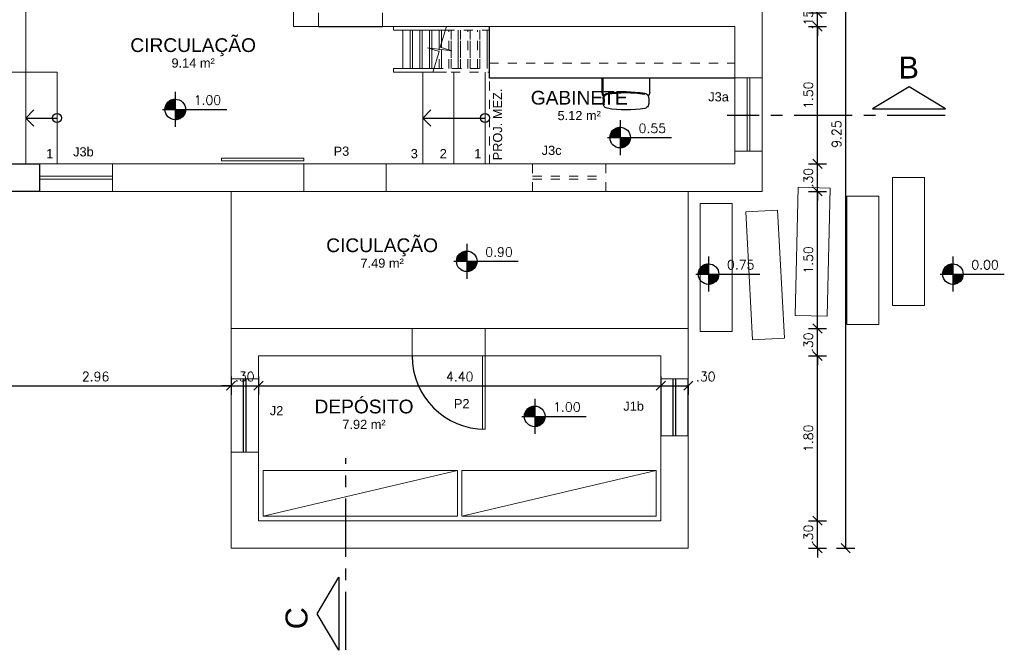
# Model space of a CAD drawing. Header units: metres. Extents: x -2.9 to 16.1, y -10.4 to 2.6.
# Tile 2 of 3: x 5.2 to 15.9, y -10.4 to -3.5. Entities that reach past the tile are written whole.
import ezdxf
from ezdxf.enums import TextEntityAlignment as Align

# ---------------------------------------------------------------- set-up
doc = ezdxf.new("R2010")
doc.units = ezdxf.units.M
for name, pattern in [('CENTER', [50.800000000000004, 31.75, -6.349999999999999, 6.349999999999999, -6.349999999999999]), ('DASHDOT', [25.399999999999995, 12.7, -6.349999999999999, 0, -6.349999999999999]), ('DIVIDE', [31.75, 12.7, -6.35, 0, -6.35, 0, -6.35])]:
    doc.linetypes.add(name, pattern=pattern)
for name, color, linetype in [('Cotas', 8, 'Continuous'), ('Esquadria', 5, 'Continuous'), ('L-CORTE', 7, 'Continuous'), ('LAYOUT', 9, 'Continuous'), ('Parede', 1, 'Continuous'), ('Parede Vista', 4, 'Continuous'), ('Piso', 8, 'Continuous'), ('Projeção Sup', 40, 'DIVIDE'), ('Símbolos', 8, 'Continuous'), ('TXT', 4, 'Continuous'), ('TXT-AREA', 3, 'Continuous'), ('TXT-COMODO', 5, 'Continuous'), ('TXT-ESQ-NUM', 3, 'Continuous')]:
    doc.layers.add(name, color=color, linetype=linetype)
doc.styles.add('Arial', font='arial.ttf')
doc.styles.add('ROMANS', font='romans.shx')
doc.dimstyles.new('COTA', dxfattribs={"dimscale": 50, "dimtxt": 0.002, "dimasz": 0.002, "dimexe": 0.002, "dimexo": 0.002, "dimgap": 0.001, "dimtad": 1, "dimzin": 4, "dimdsep": 46, "dimtxsty": 'ROMANS', "dimblk": 'OBLIQUE', "dimcen": 0.002, "dimadec": 0, "dimazin": 0, "dimtfac": 1, "dimtix": 1, "dimtmove": 2, "dimatfit": 3, "dimfxl": 0.002, "dimfxlon": 1, "dimarcsym": 0})

# ---------------------------------------------------------------- blocks, each defined once
blk = doc.blocks.new('*X2')
at = {"color": 0}
for p, q in [((9.157403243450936, 7.168665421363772), (9.378114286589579, 7.389376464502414)), ((9.157765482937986, 7.177866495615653), (9.368913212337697, 7.389014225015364)), ((9.158549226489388, 7.187489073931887), (9.359290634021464, 7.388230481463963)), ((9.159823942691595, 7.197602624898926), (9.349177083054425, 7.386955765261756)), ((9.161684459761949, 7.208301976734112), (9.338477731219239, 7.385095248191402)), ((9.161993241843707, 7.16441658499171), (9.382363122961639, 7.384786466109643)), ((9.164266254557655, 7.219722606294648), (9.327057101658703, 7.382513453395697)), ((9.167775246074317, 7.232070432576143), (9.314709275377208, 7.379004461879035)), ((9.170832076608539, 7.16441658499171), (9.382363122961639, 7.375947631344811)), ((9.172553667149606, 7.245687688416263), (9.301092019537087, 7.374226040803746)), ((9.179256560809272, 7.26122941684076), (9.28555029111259, 7.36752314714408)), ((9.179670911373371, 7.16441658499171), (9.382363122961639, 7.367108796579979)), ((9.188509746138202, 7.16441658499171), (9.382363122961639, 7.358269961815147)), ((9.189518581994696, 7.280330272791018), (9.266449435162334, 7.357261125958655)), ((9.197348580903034, 7.16441658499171), (9.382363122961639, 7.349431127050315)), ((9.206187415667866, 7.16441658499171), (9.382363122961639, 7.340592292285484)), ((9.213790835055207, 7.313441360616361), (9.23333834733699, 7.332988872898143)), ((9.215026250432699, 7.16441658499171), (9.382363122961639, 7.331753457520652)), ((9.223865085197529, 7.16441658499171), (9.382363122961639, 7.32291462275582)), ((9.232703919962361, 7.16441658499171), (9.382363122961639, 7.314075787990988)), ((9.241542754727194, 7.16441658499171), (9.382363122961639, 7.305236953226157)), ((9.250381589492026, 7.16441658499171), (9.382363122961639, 7.296398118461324)), ((9.259220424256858, 7.16441658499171), (9.382363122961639, 7.287559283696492)), ((9.268059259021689, 7.16441658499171), (9.382363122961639, 7.278720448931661)), ((9.27689809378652, 7.16441658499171), (9.382363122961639, 7.269881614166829)), ((9.285736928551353, 7.16441658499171), (9.382363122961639, 7.261042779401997)), ((9.294575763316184, 7.16441658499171), (9.382363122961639, 7.252203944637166)), ((9.303414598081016, 7.16441658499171), (9.382363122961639, 7.243365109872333)), ((9.312253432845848, 7.16441658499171), (9.382363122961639, 7.234526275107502)), ((9.32109226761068, 7.16441658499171), (9.382363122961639, 7.22568744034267)), ((9.329931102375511, 7.16441658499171), (9.382363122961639, 7.216848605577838)), ((9.338769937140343, 7.16441658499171), (9.382363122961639, 7.208009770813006)), ((9.347608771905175, 7.16441658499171), (9.382363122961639, 7.199170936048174)), ((9.356447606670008, 7.16441658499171), (9.382363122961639, 7.190332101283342)), ((9.36528644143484, 7.16441658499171), (9.382363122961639, 7.18149326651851)), ((9.37412527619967, 7.16441658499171), (9.382363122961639, 7.172654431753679))]:
    blk.add_line(p, q, dxfattribs=at)
blk = doc.blocks.new('NIVEL-PB')
at = {"layer": 'TXT', "color": 3}
for p, q in [((0, 0.1915000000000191), (0, 0.1400000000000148)), ((0, 0.1400000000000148), (0, 0)), ((-0.1399999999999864, 0), (0, 0)), ((0, 0), (0.1399999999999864, 0)), ((0, 0), (0, -0.1399999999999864)), ((0.1399999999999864, 0), (0.5622643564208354, 0)), ((0, -0.1399999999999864), (0, -0.1914999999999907))]:
    blk.add_line(p, q, dxfattribs=at)
blk.add_circle((0, 0), 0.1125, dxfattribs=at)
at = {"layer": 'TXT', "color": 3, "xscale": 0.5, "yscale": 0.5, "zscale": 0.5}
blk.add_blockref('*X2', (-4.691181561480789, -3.582208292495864), dxfattribs=at)
at = {"layer": 'TXT', "color": 3, "xscale": 0.5, "yscale": 0.5, "zscale": 0.5, "rotation": 180}
blk.add_blockref('*X2', (4.691181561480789, 3.582208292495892), dxfattribs=at)
blk = doc.blocks.new('CESCRIT2')
for p, q in [((-0.2503891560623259, -0.135625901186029), (-0.2503891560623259, -0.0956259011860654)), ((-0.2403891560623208, -0.135625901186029), (-0.2403891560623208, -0.0956259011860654)), ((0.2493774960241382, -0.135625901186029), (0.2493774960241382, -0.0956259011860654)), ((-0.260622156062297, -0.2056257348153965), (-0.260622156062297, -0.2156259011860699)), ((0.2593774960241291, -0.2056257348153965), (0.2593774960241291, -0.2156259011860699)), ((-0.260622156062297, -0.2156259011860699), (-0.260622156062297, -0.3616651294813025)), ((-0.2506221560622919, -0.2156259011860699), (-0.2506221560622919, -0.3616651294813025)), ((-0.2506221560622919, -0.2156259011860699), (-0.2506221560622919, -0.2298547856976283)), ((0.2593774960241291, -0.2156259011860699), (0.2593774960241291, -0.3616651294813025))]:
    blk.add_line(p, q)
for centre, radius, start, end in [((-0.1703891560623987, -0.0956259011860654), 0.08, 155.4437820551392, 180), ((-0.1976757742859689, -0.08315832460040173), 0.05, 100.0048920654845, 155.4437820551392), ((-0.1703891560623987, -0.0956259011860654), 0.07, 155.4437820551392, 180), ((0.002666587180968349, -1.218789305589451), 1.203167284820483, 80.331463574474, 100.0048920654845), ((0.1963387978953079, -0.0820017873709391), 0.05, 27.00942920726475, 80.33146357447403), ((0.1696108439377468, -0.0956259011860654), 0.08, 0, 27.00942920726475), ((-0.1688376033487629, -0.2180878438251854), 0.09262671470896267, 145.2325799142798, 172.2679096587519), ((-0.1688376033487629, -0.2180878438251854), 0.08262671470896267, 149.0289091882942, 188.1873766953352), ((-0.1706177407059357, -0.1361848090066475), 0.07977337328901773, 179.598571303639, 204.1897794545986), ((-0.1979087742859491, -0.1480934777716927), 0.05, 204.5562179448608, 259.9951079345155), ((-0.1706177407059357, -0.1361848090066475), 0.06977337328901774, 179.598571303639, 204.1897794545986), ((-0.1979087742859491, -0.1480934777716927), 0.04, 204.5562179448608, 259.9951079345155), ((0.002552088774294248, 0.9888916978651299), 1.20452147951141, 260.0007478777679, 279.6630870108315), ((0.002552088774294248, 0.9888916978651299), 1.19452147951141, 260.0007478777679, 279.6630870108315), ((0.1966641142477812, -0.1480934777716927), 0.05, 280.0048920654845, 335.4437820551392), ((0.1693774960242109, -0.135625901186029), 0.08, 335.4437820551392, 0), ((0.1675929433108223, -0.2180878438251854), 0.09262671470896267, 7.732090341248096, 34.7674200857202)]:
    blk.add_arc(centre, radius, start, end)
blk = doc.blocks.new('_Oblique')
at = {"color": 0, "linetype": 'ByBlock', "lineweight": -2}
blk.add_line((-0.5, -0.5), (0.5, 0.5), dxfattribs=at)
blk = doc.blocks.new('*D7')
at = {"layer": 'Cotas', "color": 0, "lineweight": -2, "transparency": 16777216}
for p, q in [((-1.191656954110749, -4.04724331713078), (-1.391656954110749, -4.04724331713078)), ((-1.291656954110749, -5.04999983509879), (-1.29165695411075, -4.047243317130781)), ((-1.191656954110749, -5.04999983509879), (-1.391656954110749, -5.04999983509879))]:
    blk.add_line(p, q, dxfattribs=at)
at = {"layer": 'Defpoints', "color": 0, "transparency": 16777216}
for p in [(-1.29165695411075, -4.047243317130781), (5.910435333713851, -4.04724331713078), (1.110397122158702, -5.04999983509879)]:
    blk.add_point(p, dxfattribs=at)
at = {"layer": 'Cotas', "color": 0, "lineweight": -2, "transparency": 16777216, "xscale": 0.1, "yscale": 0.1, "zscale": 0.1}
for p, rotation in [((-1.29165695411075, -4.047243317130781), 90), ((-1.291656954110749, -5.04999983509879), 270)]:
    blk.add_blockref('_Oblique', p, dxfattribs=dict(at, rotation=rotation))
at = {"layer": 'Cotas', "color": 0, "transparency": 16777216, "insert": (-1.391656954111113, -4.694251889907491), "char_height": 0.1, "attachment_point": 5, "rotation": 90, "style": 'ROMANS'}
blk.add_mtext('1.00', dxfattribs=at)
blk = doc.blocks.new('*D8')
at = {"layer": 'Cotas', "color": 0, "lineweight": -2, "transparency": 16777216}
for p, q in [((-1.191656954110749, -2.649983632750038), (-1.391656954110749, -2.649983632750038)), ((-1.291656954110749, -4.047243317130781), (-1.29165695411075, -2.649983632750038)), ((-1.191656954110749, -4.04724331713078), (-1.391656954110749, -4.04724331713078))]:
    blk.add_line(p, q, dxfattribs=at)
at = {"layer": 'Defpoints', "color": 0, "transparency": 16777216}
for p in [(-1.29165695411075, -2.649983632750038), (6.060417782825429, -2.649983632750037), (5.910435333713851, -4.04724331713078)]:
    blk.add_point(p, dxfattribs=at)
at = {"layer": 'Cotas', "color": 0, "lineweight": -2, "transparency": 16777216, "xscale": 0.1, "yscale": 0.1, "zscale": 0.1}
for p, rotation in [((-1.29165695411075, -2.649983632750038), 90), ((-1.291656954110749, -4.047243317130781), 270)]:
    blk.add_blockref('_Oblique', p, dxfattribs=dict(at, rotation=rotation))
at = {"layer": 'Cotas', "color": 0, "transparency": 16777216, "insert": (-1.39165695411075, -3.348613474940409), "char_height": 0.1, "attachment_point": 5, "rotation": 90, "style": 'ROMANS'}
blk.add_mtext('1.40', dxfattribs=at)
blk = doc.blocks.new('*D31')
at = {"layer": 'Cotas', "color": 0, "lineweight": -2, "transparency": 16777216}
for p, q in [((4.531273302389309, -7.372719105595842), (4.531273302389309, -7.572719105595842)), ((7.492630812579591, -7.372719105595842), (7.492630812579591, -7.572719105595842)), ((4.531273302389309, -7.472719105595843), (7.492630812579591, -7.472719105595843))]:
    blk.add_line(p, q, dxfattribs=at)
at = {"layer": 'Defpoints', "color": 0, "transparency": 16777216}
for p in [(4.531273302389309, -5.759979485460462), (7.492630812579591, -6.847929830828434), (7.492630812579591, -7.472719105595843)]:
    blk.add_point(p, dxfattribs=at)
at = {"layer": 'Cotas', "color": 0, "lineweight": -2, "transparency": 16777216, "xscale": 0.1, "yscale": 0.1, "zscale": 0.1, "rotation": 180}
blk.add_blockref('_Oblique', (4.531273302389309, -7.472719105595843), dxfattribs=at)
at = {"layer": 'Cotas', "color": 0, "lineweight": -2, "transparency": 16777216, "xscale": 0.1, "yscale": 0.1, "zscale": 0.1}
blk.add_blockref('_Oblique', (7.492630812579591, -7.472719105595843), dxfattribs=at)
at = {"layer": 'Cotas', "color": 0, "transparency": 16777216, "insert": (6.01195205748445, -7.372719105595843), "char_height": 0.1, "attachment_point": 5, "style": 'ROMANS'}
blk.add_mtext('2.96', dxfattribs=at)
blk = doc.blocks.new('*D32')
at = {"layer": 'Cotas', "color": 0, "lineweight": -2, "transparency": 16777216}
for p, q in [((7.492630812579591, -7.372719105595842), (7.492630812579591, -7.572719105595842)), ((7.792834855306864, -7.372719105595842), (7.792834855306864, -7.572719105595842)), ((7.492630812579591, -7.472719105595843), (7.392630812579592, -7.472719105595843)), ((7.492630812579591, -7.472719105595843), (7.792834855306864, -7.472719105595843)), ((7.792834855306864, -7.472719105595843), (7.892834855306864, -7.472719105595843))]:
    blk.add_line(p, q, dxfattribs=at)
at = {"layer": 'Defpoints', "color": 0, "transparency": 16777216}
for p in [(7.492630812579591, -6.847929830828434), (7.792834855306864, -7.148133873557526), (7.792834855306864, -7.472719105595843)]:
    blk.add_point(p, dxfattribs=at)
at = {"layer": 'Cotas', "color": 0, "lineweight": -2, "transparency": 16777216, "xscale": 0.1, "yscale": 0.1, "zscale": 0.1}
blk.add_blockref('_Oblique', (7.492630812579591, -7.472719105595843), dxfattribs=at)
at = {"layer": 'Cotas', "color": 0, "lineweight": -2, "transparency": 16777216, "xscale": 0.1, "yscale": 0.1, "zscale": 0.1, "rotation": 180}
blk.add_blockref('_Oblique', (7.792834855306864, -7.472719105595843), dxfattribs=at)
at = {"layer": 'Cotas', "color": 0, "transparency": 16777216, "insert": (7.642732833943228, -7.372719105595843), "char_height": 0.1, "attachment_point": 5, "style": 'ROMANS'}
blk.add_mtext('.30', dxfattribs=at)
blk = doc.blocks.new('*D33')
at = {"layer": 'Cotas', "color": 0, "lineweight": -2, "transparency": 16777216}
for p, q in [((7.792834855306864, -7.372719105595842), (7.792834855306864, -7.572719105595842)), ((12.19243030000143, -7.372719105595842), (12.19243030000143, -7.572719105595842)), ((7.792834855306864, -7.472719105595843), (12.19243030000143, -7.472719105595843))]:
    blk.add_line(p, q, dxfattribs=at)
at = {"layer": 'Defpoints', "color": 0, "transparency": 16777216}
for p in [(7.792834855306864, -7.148133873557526), (12.19243030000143, -7.148133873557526), (12.19243030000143, -7.472719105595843)]:
    blk.add_point(p, dxfattribs=at)
at = {"layer": 'Cotas', "color": 0, "lineweight": -2, "transparency": 16777216, "xscale": 0.1, "yscale": 0.1, "zscale": 0.1, "rotation": 180}
blk.add_blockref('_Oblique', (7.792834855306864, -7.472719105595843), dxfattribs=at)
at = {"layer": 'Cotas', "color": 0, "lineweight": -2, "transparency": 16777216, "xscale": 0.1, "yscale": 0.1, "zscale": 0.1}
blk.add_blockref('_Oblique', (12.19243030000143, -7.472719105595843), dxfattribs=at)
at = {"layer": 'Cotas', "color": 0, "transparency": 16777216, "insert": (9.992632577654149, -7.372719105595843), "char_height": 0.1, "attachment_point": 5, "style": 'ROMANS'}
blk.add_mtext('4.40', dxfattribs=at)
blk = doc.blocks.new('*D34')
at = {"layer": 'Cotas', "color": 0, "lineweight": -2, "transparency": 16777216}
for p, q in [((12.19243030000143, -7.372719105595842), (12.19243030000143, -7.572719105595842)), ((12.19243030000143, -7.472719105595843), (12.49263434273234, -7.472719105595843)), ((12.49263434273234, -7.472719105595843), (12.49263434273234, -7.572719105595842))]:
    blk.add_line(p, q, dxfattribs=at)
at = {"layer": 'Defpoints', "color": 0, "transparency": 16777216}
for p in [(12.19243030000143, -7.148133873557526), (12.49263434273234, -7.398280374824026), (12.49263434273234, -7.472719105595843)]:
    blk.add_point(p, dxfattribs=at)
at = {"layer": 'Cotas', "color": 0, "lineweight": -2, "transparency": 16777216, "xscale": 0.1, "yscale": 0.1, "zscale": 0.1, "rotation": 180}
blk.add_blockref('_Oblique', (12.19243030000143, -7.472719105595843), dxfattribs=at)
at = {"layer": 'Cotas', "color": 0, "lineweight": -2, "transparency": 16777216, "xscale": 0.1, "yscale": 0.1, "zscale": 0.1}
blk.add_blockref('_Oblique', (12.49263434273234, -7.472719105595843), dxfattribs=at)
at = {"layer": 'Cotas', "color": 0, "transparency": 16777216, "insert": (12.68321296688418, -7.372719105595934), "char_height": 0.1, "attachment_point": 5, "style": 'ROMANS'}
blk.add_mtext('.30', dxfattribs=at)
blk = doc.blocks.new('*D35')
at = {"layer": 'Cotas', "color": 0, "lineweight": -2, "transparency": 16777216}
for p, q in [((13.90537516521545, -8.947684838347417), (13.90537516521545, -8.847684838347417)), ((13.80537516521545, -8.947684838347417), (14.00537516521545, -8.947684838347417)), ((13.90537516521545, -9.24788888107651), (13.90537516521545, -8.947684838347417)), ((13.80537516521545, -9.24788888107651), (14.00537516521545, -9.24788888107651)), ((13.90537516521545, -9.24788888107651), (13.90537516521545, -9.347888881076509))]:
    blk.add_line(p, q, dxfattribs=at)
at = {"layer": 'Defpoints', "color": 0, "transparency": 16777216}
for p in [(12.34235048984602, -8.947684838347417), (13.90537516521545, -8.947684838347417), (12.64255453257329, -9.24788888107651)]:
    blk.add_point(p, dxfattribs=at)
at = {"layer": 'Cotas', "color": 0, "lineweight": -2, "transparency": 16777216, "xscale": 0.1, "yscale": 0.1, "zscale": 0.1}
for p, rotation in [((13.90537516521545, -8.947684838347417), 270), ((13.90537516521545, -9.24788888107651), 90)]:
    blk.add_blockref('_Oblique', p, dxfattribs=dict(at, rotation=rotation))
at = {"layer": 'Cotas', "color": 0, "transparency": 16777216, "insert": (13.80537516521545, -9.097786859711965), "char_height": 0.1, "attachment_point": 5, "rotation": 90, "style": 'ROMANS'}
blk.add_mtext('.30', dxfattribs=at)
blk = doc.blocks.new('*D36')
at = {"layer": 'Cotas', "color": 0, "lineweight": -2, "transparency": 16777216}
for p, q in [((13.80537516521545, -7.14813387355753), (14.00537516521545, -7.148133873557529)), ((13.90537516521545, -8.947684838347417), (13.90537516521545, -7.14813387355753)), ((13.80537516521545, -8.947684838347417), (14.00537516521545, -8.947684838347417))]:
    blk.add_line(p, q, dxfattribs=at)
at = {"layer": 'Defpoints', "color": 0, "transparency": 16777216}
for p in [(12.34235755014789, -7.14813387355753), (13.90537516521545, -7.14813387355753), (12.34235048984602, -8.947684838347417)]:
    blk.add_point(p, dxfattribs=at)
at = {"layer": 'Cotas', "color": 0, "lineweight": -2, "transparency": 16777216, "xscale": 0.1, "yscale": 0.1, "zscale": 0.1}
for p, rotation in [((13.90537516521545, -7.14813387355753), 90), ((13.90537516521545, -8.947684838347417), 270)]:
    blk.add_blockref('_Oblique', p, dxfattribs=dict(at, rotation=rotation))
at = {"layer": 'Cotas', "color": 0, "transparency": 16777216, "insert": (13.80537516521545, -8.047909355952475), "char_height": 0.1, "attachment_point": 5, "rotation": 90, "style": 'ROMANS'}
blk.add_mtext('1.80', dxfattribs=at)
blk = doc.blocks.new('*D37')
at = {"layer": 'Cotas', "color": 0, "lineweight": -2, "transparency": 16777216}
for p, q in [((13.90537516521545, -6.847929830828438), (13.90537516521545, -6.747929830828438)), ((13.80537516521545, -6.847929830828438), (14.00537516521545, -6.847929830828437)), ((13.90537516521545, -7.14813387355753), (13.90537516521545, -6.847929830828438)), ((13.80537516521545, -7.14813387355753), (14.00537516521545, -7.148133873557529)), ((13.90537516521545, -7.14813387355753), (13.90537516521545, -7.24813387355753))]:
    blk.add_line(p, q, dxfattribs=at)
at = {"layer": 'Defpoints', "color": 0, "transparency": 16777216}
for p in [(12.6425615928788, -6.847929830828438), (13.90537516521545, -6.847929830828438), (12.34235755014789, -7.14813387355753)]:
    blk.add_point(p, dxfattribs=at)
at = {"layer": 'Cotas', "color": 0, "lineweight": -2, "transparency": 16777216, "xscale": 0.1, "yscale": 0.1, "zscale": 0.1}
for p, rotation in [((13.90537516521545, -6.847929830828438), 270), ((13.90537516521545, -7.14813387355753), 90)]:
    blk.add_blockref('_Oblique', p, dxfattribs=dict(at, rotation=rotation))
at = {"layer": 'Cotas', "color": 0, "transparency": 16777216, "insert": (13.80537516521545, -6.998031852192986), "char_height": 0.1, "attachment_point": 5, "rotation": 90, "style": 'ROMANS'}
blk.add_mtext('.30', dxfattribs=at)
blk = doc.blocks.new('*D38')
at = {"layer": 'Cotas', "color": 0, "lineweight": -2, "transparency": 16777216}
for p, q in [((13.80537516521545, -5.349973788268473), (14.00537516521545, -5.349973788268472)), ((13.90537516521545, -6.847929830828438), (13.90537516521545, -5.349973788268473)), ((13.80537516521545, -6.847929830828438), (14.00537516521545, -6.847929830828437))]:
    blk.add_line(p, q, dxfattribs=at)
at = {"layer": 'Defpoints', "color": 0, "transparency": 16777216}
for p in [(13.44996714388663, -5.349973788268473), (13.90537516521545, -5.349973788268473), (12.6425615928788, -6.847929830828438)]:
    blk.add_point(p, dxfattribs=at)
at = {"layer": 'Cotas', "color": 0, "lineweight": -2, "transparency": 16777216, "xscale": 0.1, "yscale": 0.1, "zscale": 0.1}
for p, rotation in [((13.90537516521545, -5.349973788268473), 90), ((13.90537516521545, -6.847929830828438), 270)]:
    blk.add_blockref('_Oblique', p, dxfattribs=dict(at, rotation=rotation))
at = {"layer": 'Cotas', "color": 0, "transparency": 16777216, "insert": (13.80537516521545, -6.098951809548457), "char_height": 0.1, "attachment_point": 5, "rotation": 90, "style": 'ROMANS'}
blk.add_mtext('1.50', dxfattribs=at)
blk = doc.blocks.new('*D39')
at = {"layer": 'Cotas', "color": 0, "lineweight": -2, "transparency": 16777216}
for p, q in [((13.90537516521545, -5.049972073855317), (13.90537516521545, -4.949972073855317)), ((13.80537516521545, -5.049972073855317), (14.00537516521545, -5.049972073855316)), ((13.90537516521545, -5.349973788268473), (13.90537516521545, -5.049972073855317)), ((13.80537516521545, -5.349973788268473), (14.00537516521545, -5.349973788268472)), ((13.90537516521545, -5.349973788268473), (13.90537516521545, -5.449973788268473))]:
    blk.add_line(p, q, dxfattribs=at)
at = {"layer": 'Defpoints', "color": 0, "transparency": 16777216}
for p in [(13.14996345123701, -5.049972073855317), (13.90537516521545, -5.049972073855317), (13.44996714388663, -5.349973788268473)]:
    blk.add_point(p, dxfattribs=at)
at = {"layer": 'Cotas', "color": 0, "lineweight": -2, "transparency": 16777216, "xscale": 0.1, "yscale": 0.1, "zscale": 0.1}
for p, rotation in [((13.90537516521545, -5.049972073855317), 270), ((13.90537516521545, -5.349973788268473), 90)]:
    blk.add_blockref('_Oblique', p, dxfattribs=dict(at, rotation=rotation))
at = {"layer": 'Cotas', "color": 0, "transparency": 16777216, "insert": (13.80537516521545, -5.199972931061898), "char_height": 0.1, "attachment_point": 5, "rotation": 90, "style": 'ROMANS'}
blk.add_mtext('.30', dxfattribs=at)
blk = doc.blocks.new('*D40')
at = {"layer": 'Cotas', "color": 0, "lineweight": -2, "transparency": 16777216}
for p, q in [((13.80537516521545, -3.549947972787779), (14.00537516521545, -3.549947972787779)), ((13.90537516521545, -5.049972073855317), (13.90537516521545, -3.549947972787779)), ((13.80537516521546, -5.049972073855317), (14.00537516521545, -5.049972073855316))]:
    blk.add_line(p, q, dxfattribs=at)
at = {"layer": 'Defpoints', "color": 0, "transparency": 16777216}
for p in [(13.14997614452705, -3.549947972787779), (13.90537516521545, -3.549947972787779), (13.14996345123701, -5.049972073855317)]:
    blk.add_point(p, dxfattribs=at)
at = {"layer": 'Cotas', "color": 0, "lineweight": -2, "transparency": 16777216, "xscale": 0.1, "yscale": 0.1, "zscale": 0.1}
for p, rotation in [((13.90537516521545, -3.549947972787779), 90), ((13.90537516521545, -5.049972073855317), 270)]:
    blk.add_blockref('_Oblique', p, dxfattribs=dict(at, rotation=rotation))
at = {"layer": 'Cotas', "color": 0, "transparency": 16777216, "insert": (13.80537516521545, -4.29996002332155), "char_height": 0.1, "attachment_point": 5, "rotation": 90, "style": 'ROMANS'}
blk.add_mtext('1.50', dxfattribs=at)
blk = doc.blocks.new('*D41')
at = {"layer": 'Cotas', "color": 0, "lineweight": -2, "transparency": 16777216}
for p, q in [((13.90537516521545, -3.399981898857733), (13.90537516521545, -3.299981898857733)), ((13.80537516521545, -3.399981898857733), (14.00537516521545, -3.399981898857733)), ((13.90537516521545, -3.549947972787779), (13.90537516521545, -3.399981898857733)), ((13.80537516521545, -3.549947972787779), (14.00537516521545, -3.549947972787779)), ((13.90537516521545, -3.549947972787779), (13.90537516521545, -3.649947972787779))]:
    blk.add_line(p, q, dxfattribs=at)
at = {"layer": 'Defpoints', "color": 0, "transparency": 16777216}
for p in [(13.1499756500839, -3.399981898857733), (13.90537516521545, -3.399981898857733), (13.14997614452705, -3.549947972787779)]:
    blk.add_point(p, dxfattribs=at)
at = {"layer": 'Cotas', "color": 0, "lineweight": -2, "transparency": 16777216, "xscale": 0.1, "yscale": 0.1, "zscale": 0.1}
for p, rotation in [((13.90537516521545, -3.399981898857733), 270), ((13.90537516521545, -3.549947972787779), 90)]:
    blk.add_blockref('_Oblique', p, dxfattribs=dict(at, rotation=rotation))
at = {"layer": 'Cotas', "color": 0, "transparency": 16777216, "insert": (13.80537516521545, -3.474964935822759), "char_height": 0.1, "attachment_point": 5, "rotation": 90, "style": 'ROMANS'}
blk.add_mtext('.15', dxfattribs=at)
blk = doc.blocks.new('*D44')
at = {"layer": 'Cotas', "color": 0, "lineweight": -2, "transparency": 16777216}
for p, q in [((14.11347039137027, 2.621173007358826e-05), (14.31347039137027, 2.621173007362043e-05)), ((14.21347039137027, -9.24788888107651), (14.21347039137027, 2.621173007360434e-05)), ((14.11347039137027, -9.24788888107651), (14.31347039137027, -9.24788888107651))]:
    blk.add_line(p, q, dxfattribs=at)
at = {"layer": 'Defpoints', "color": 0, "transparency": 16777216}
for p in [(13.90902981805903, 2.621173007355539e-05), (14.21347039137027, 2.621173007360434e-05), (13.90902981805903, -9.24788888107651)]:
    blk.add_point(p, dxfattribs=at)
at = {"layer": 'Cotas', "color": 0, "lineweight": -2, "transparency": 16777216, "xscale": 0.1, "yscale": 0.1, "zscale": 0.1}
for p, rotation in [((14.21347039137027, 2.621173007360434e-05), 90), ((14.21347039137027, -9.24788888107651), 270)]:
    blk.add_blockref('_Oblique', p, dxfattribs=dict(at, rotation=rotation))
at = {"layer": 'Cotas', "color": 0, "transparency": 16777216, "insert": (14.1134703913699, -4.72493536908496), "char_height": 0.1, "attachment_point": 5, "rotation": 90, "style": 'ROMANS'}
blk.add_mtext('9.25', dxfattribs=at)

msp = doc.modelspace()

# ---------------------------------------------------------------- linework, layer by layer
at = {"layer": 'Esquadria', "lineweight": 15}
for points in [[(13.13504562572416, -4.91034505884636), (13.13508586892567, -4.109949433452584)], [(13.165045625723, -4.910345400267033), (13.16508586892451, -4.109949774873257)], [(5.398012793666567, -5.214984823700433), (6.198014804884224, -5.215002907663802)], [(5.39801347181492, -5.184984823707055), (6.198015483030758, -5.185002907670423)]]:
    msp.add_lwpolyline(points, dxfattribs=at)
for points in [[(7.3900360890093, -5.017177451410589), (8.29003608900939, -5.017177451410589), (8.29003608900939, -4.987177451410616), (7.3900360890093, -4.987177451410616)], [(10.24247817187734, -7.947926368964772), (10.27247817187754, -7.947926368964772), (10.27247817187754, -7.147926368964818), (10.24247817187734, -7.147926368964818)]]:
    msp.add_lwpolyline(points, close=True, dxfattribs=at)
at = {"layer": 'Esquadria', "linetype": 'Continuous'}
for points in [[(7.627723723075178, -8.198833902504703), (7.627732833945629, -7.398280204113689)], [(7.657723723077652, -8.198833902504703), (7.657732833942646, -7.398280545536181)], [(12.3275252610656, -8.018654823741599), (12.32753232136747, -7.398280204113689)], [(12.35752526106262, -8.018655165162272), (12.35753232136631, -7.398280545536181)]]:
    msp.add_lwpolyline(points, dxfattribs=at)
at = {"layer": 'L-CORTE', "linetype": 'CENTER', "ltscale": 0.02}
msp.add_line((15.3002752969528, -4.520673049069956), (12.91627267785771, -4.520673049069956), dxfattribs=at)
at = {"layer": 'L-CORTE', "color": 50, "linetype": 'CENTER', "ltscale": 0.02}
msp.add_line((8.747006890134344, -10.35770173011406), (8.747006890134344, -8.265442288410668), dxfattribs=at)
at = {"layer": 'L-CORTE', "color": 7, "linetype": 'DASHDOT', "ltscale": 1.5}
for points in [[(15.30547755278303, -4.446673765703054), (14.9064503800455, -4.206825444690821), (14.50742320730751, -4.446673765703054), (15.30547755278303, -4.446673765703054)], [(8.673007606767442, -10.36290398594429), (8.433159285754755, -9.963876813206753), (8.673007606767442, -9.564849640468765), (8.673007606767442, -10.36290398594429)]]:
    msp.add_lwpolyline(points, dxfattribs=at)
at = {"layer": 'LAYOUT', "linetype": 'Continuous'}
for p, q in [((10.31817075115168, -4.11490126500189), (10.31816888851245, -3.54995681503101)), ((13.00007021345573, -4.11490126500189), (10.31817075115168, -4.11490126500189))]:
    msp.add_line(p, q, dxfattribs=at)
at = {"layer": 'LAYOUT', "lineweight": 9}
for points in [[(7.842888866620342, -8.897659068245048), (9.967616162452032, -8.397330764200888)], [(10.01765605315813, -8.897659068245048), (12.14238334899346, -8.397330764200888)]]:
    msp.add_lwpolyline(points, dxfattribs=at)
for points in [[(7.842888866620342, -8.897676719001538), (9.967616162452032, -8.897676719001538), (9.967616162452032, -8.397348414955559), (7.842888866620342, -8.397348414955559)], [(10.01763840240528, -8.397348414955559), (12.14236569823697, -8.397348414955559), (12.14236569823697, -8.897676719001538), (10.01763840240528, -8.897676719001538)]]:
    msp.add_lwpolyline(points, close=True, dxfattribs=at)
at = {"layer": 'Parede', "lineweight": 20}
for p, q in [((13.30008722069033, -4.109949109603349), (13.30003989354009, 2.621173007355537e-05)), ((5.25003295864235, -2.649983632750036), (5.250043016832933, -4.04724282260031)), ((8.175032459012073, -3.549992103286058), (8.175024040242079, -2.649973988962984)), ((8.450050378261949, -3.399991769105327), (8.4500508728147, -3.549991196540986)), ((9.150050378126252, -3.400057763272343), (9.150050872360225, -3.549960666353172)), ((8.4500508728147, -3.549991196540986), (8.175032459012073, -3.549992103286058)), ((9.150050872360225, -3.549960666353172), (13.0000488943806, -3.549947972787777)), ((13.0000488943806, -3.549947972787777), (13.00008451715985, -4.109950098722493)), ((5.250043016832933, -4.04724282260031), (5.100050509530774, -4.047243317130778)), ((13.00008451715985, -4.109950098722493), (13.30008722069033, -4.109949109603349)), ((13.30003844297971, -4.909953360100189), (13.00003573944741, -4.909954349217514)), ((13.00003573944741, -4.909954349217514), (13.00003620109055, -5.049972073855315)), ((13.30003989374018, -5.349973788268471), (13.30003844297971, -4.909953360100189)), ((13.00003620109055, -5.049972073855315), (9.190032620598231, -5.049984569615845)), ((9.190032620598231, -5.049984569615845), (9.190033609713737, -5.349987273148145)), ((10.79000593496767, -5.049979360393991), (10.83003329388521, -5.049961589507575)), ((9.190033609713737, -5.349987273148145), (13.30003989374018, -5.349973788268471))]:
    msp.add_line(p, q, dxfattribs=at)
at = {"layer": 'Parede'}
msp.add_lwpolyline([(1.30615067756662, -5.961529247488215), (1.311346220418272, -5.992666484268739), (4.193095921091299, -5.512164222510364), (4.127598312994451, -5.049983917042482), (5.398013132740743, -5.049983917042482), (5.398013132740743, -5.349985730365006), (4.47317128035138, -5.349985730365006), (4.531273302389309, -5.759979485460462), (1.064757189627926, -6.337985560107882), (1.010175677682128, -6.010874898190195)], dxfattribs=at)
at = {"layer": 'Parede', "lineweight": 20}
for points in [[(6.198014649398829, -5.050001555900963), (8.29006078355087, -5.049994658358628), (8.290061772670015, -5.349997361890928), (6.198015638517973, -5.350004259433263)], [(9.472480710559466, -6.847929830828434), (7.492630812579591, -6.847929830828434), (7.492630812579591, -7.398280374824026), (7.792834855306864, -7.398280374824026), (7.792834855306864, -7.148133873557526), (9.472480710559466, -7.148133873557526)], [(10.27247817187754, -6.84772585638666), (12.49263434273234, -6.847929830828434), (12.49263434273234, -7.398280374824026), (12.19243030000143, -7.398280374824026), (12.19243030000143, -7.148133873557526), (10.27247817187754, -7.147929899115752)], [(7.792831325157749, -8.198833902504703), (7.792831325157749, -8.947684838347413), (12.19242323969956, -8.947684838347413), (12.19242323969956, -8.018654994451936), (12.49262728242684, -8.018654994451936), (12.49262728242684, -9.247888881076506), (7.492627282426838, -9.247888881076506), (7.492627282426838, -8.198833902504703)]]:
    msp.add_lwpolyline(points, close=True, dxfattribs=at)
at = {"layer": 'Parede Vista', "lineweight": 9}
msp.add_line((13.30006958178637, -4.109952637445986), (13.30003844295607, -4.90994630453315), dxfattribs=at)
for points in [[(13.00007040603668, -4.109953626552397), (13.00003926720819, -4.909947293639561)], [(6.197997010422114, -5.049983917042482), (5.398001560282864, -5.049986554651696)], [(5.398013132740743, -5.349985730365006), (6.198008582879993, -5.349983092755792)], [(7.492630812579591, -7.398276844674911), (7.492630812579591, -8.198844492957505)], [(7.792831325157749, -8.198833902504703), (7.792831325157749, -7.398266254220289)]]:
    msp.add_lwpolyline(points, dxfattribs=at)
at = {"layer": 'Parede Vista', "linetype": 'Continuous'}
for points in [[(12.19243030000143, -7.398280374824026), (12.19243030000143, -8.018654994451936)], [(12.49262728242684, -8.018654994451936), (12.49263434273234, -7.398280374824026)]]:
    msp.add_lwpolyline(points, dxfattribs=at)
at = {"layer": 'Piso'}
msp.add_line((8.4500508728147, -3.549991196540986), (9.150050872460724, -3.549991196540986), dxfattribs=at)
at = {"layer": 'Piso', "lineweight": 9}
for p, q in [((9.373044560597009, -3.589982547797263), (9.373045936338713, -4.007248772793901)), ((9.373081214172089, -4.007248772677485), (9.373079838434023, -3.589982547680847)), ((9.453044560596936, -3.589982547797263), (9.45304593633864, -4.007248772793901)), ((9.453081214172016, -4.007248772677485), (9.45307983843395, -3.589982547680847)), ((9.478066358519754, -3.589992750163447), (9.478067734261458, -4.007258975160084)), ((9.478103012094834, -4.007258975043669), (9.478101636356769, -3.589992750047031)), ((9.558067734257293, -4.007258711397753), (9.558066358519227, -3.589992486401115)), ((9.583088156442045, -3.590002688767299), (9.583089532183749, -4.007268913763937)), ((9.583124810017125, -4.007268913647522), (9.58312343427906, -3.590002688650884)), ((9.663089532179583, -4.007268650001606), (9.663088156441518, -3.590002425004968)), ((9.688109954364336, -3.590012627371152), (9.68811133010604, -4.00727885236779)), ((9.688146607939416, -4.007278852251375), (9.68814523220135, -3.590012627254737)), ((9.768110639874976, -3.797930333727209), (9.768109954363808, -3.590012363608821)), ((9.793131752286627, -3.590022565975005), (9.793132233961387, -3.736115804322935)), ((9.793167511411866, -3.735999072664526), (9.79316703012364, -3.59002256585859)), ((9.978154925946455, -4.007298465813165), (9.97815355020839, -3.590032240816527)), ((10.29322031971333, -4.007328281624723), (10.29321894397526, -3.590062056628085)), ((5.250730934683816, -4.047267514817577), (5.590730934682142, -4.04726645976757)), ((5.250734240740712, -5.050004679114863), (5.250730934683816, -4.047267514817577)), ((5.590734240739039, -5.050003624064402), (5.590730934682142, -4.04726645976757)), ((9.268130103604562, -4.047254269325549), (9.549229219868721, -4.047253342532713)), ((9.549264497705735, -4.047253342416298), (9.849055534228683, -4.047252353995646)), ((9.590076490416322, -5.049991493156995), (9.590073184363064, -4.047254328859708)), ((9.930076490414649, -5.049990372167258), (9.93007318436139, -4.047253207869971)), ((10.27007649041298, -5.049989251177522), (10.27007318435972, -4.047252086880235)), ((5.569854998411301, -5.050003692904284), (5.250734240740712, -5.050004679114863)), ((5.849681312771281, -5.050002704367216), (5.569854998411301, -5.050003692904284))]:
    msp.add_line(p, q, dxfattribs=at)
for points in [[(9.849385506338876, -3.549975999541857), (9.268107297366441, -3.549977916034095), (9.268107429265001, -3.589982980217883), (9.837285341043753, -3.589981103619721)], [(9.69914943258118, -4.047242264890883), (9.26815479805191, -4.047243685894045), (9.26815466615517, -4.007238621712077), (9.711214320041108, -4.007237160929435)], [(8.290036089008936, -5.049977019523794), (9.19004673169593, -5.049973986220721)], [(7.492630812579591, -6.847929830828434), (7.492630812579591, -5.349945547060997)], [(9.19005124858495, -5.349973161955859), (8.290040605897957, -5.349976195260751)], [(12.49263434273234, -6.847929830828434), (12.49263434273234, -5.349976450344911)], [(10.27247817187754, -6.84772585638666), (9.472484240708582, -6.847929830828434)], [(9.472480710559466, -7.148130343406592), (10.2724746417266, -7.147926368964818)]]:
    msp.add_lwpolyline(points, dxfattribs=at)
at = {"layer": 'Piso', "lineweight": 5}
for points in [[(14.7245228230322, -6.597965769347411), (15.07454844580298, -6.597965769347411), (15.07454844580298, -5.197969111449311), (14.7245228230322, -5.197969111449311)], [(14.04524663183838, -5.314304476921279), (14.00922807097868, -6.713842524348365), (13.65937883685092, -6.704846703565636), (13.69536211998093, -5.305308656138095)], [(12.62175853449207, -6.881563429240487), (12.97174887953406, -6.881563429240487), (12.97174887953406, -5.481566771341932), (12.62175853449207, -5.481566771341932)], [(14.22693046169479, -6.80423464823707), (14.57695608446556, -6.80423464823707), (14.57695608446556, -5.40423799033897), (14.22693046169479, -5.40423799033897)], [(13.12013758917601, -5.573546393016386), (13.19598470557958, -6.971496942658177), (13.54548116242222, -6.952517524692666), (13.46959876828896, -5.554602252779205)]]:
    msp.add_lwpolyline(points, close=True, dxfattribs=at)
at = {"layer": 'Projeção Sup', "lineweight": 9, "ltscale": 0.005}
for p, q in [((9.837279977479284, -3.590032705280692), (10.31806204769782, -3.589933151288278)), ((9.873133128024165, -4.007288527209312), (9.873131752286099, -3.590022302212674)), ((9.898153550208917, -3.590032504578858), (9.898154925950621, -4.007298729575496)), ((9.898190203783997, -4.00729872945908), (9.898188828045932, -3.590032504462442)), ((10.00317534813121, -3.59004244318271), (10.00317672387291, -4.007308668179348)), ((10.00321200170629, -4.007308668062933), (10.00321062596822, -3.590042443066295)), ((10.08317672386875, -4.007308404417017), (10.08317534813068, -3.590042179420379)), ((10.1081971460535, -3.590052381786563), (10.1081985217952, -4.007318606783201)), ((10.10823379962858, -4.007318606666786), (10.10823242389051, -3.590052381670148)), ((10.18819852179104, -4.00731834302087), (10.18819714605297, -3.590052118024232)), ((10.21321894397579, -3.590062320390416), (10.21322031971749, -4.007328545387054)), ((10.21325559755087, -4.007328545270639), (10.2132542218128, -3.590062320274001)), ((9.793167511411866, -3.735999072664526), (9.793167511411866, -3.779151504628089)), ((9.768111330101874, -4.007278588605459), (9.768110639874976, -3.797930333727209)), ((9.793132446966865, -3.800720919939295), (9.79313312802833, -4.007288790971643)), ((9.793168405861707, -4.007288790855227), (9.793167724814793, -3.800724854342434)), ((10.31817020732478, -3.949956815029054), (13.00005021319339, -3.949947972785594)), ((9.711214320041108, -4.007237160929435), (10.31814843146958, -4.007111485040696)), ((10.79000692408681, -5.349982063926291), (10.79000593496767, -5.049979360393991)), ((11.59003426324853, -5.049976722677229), (11.59003525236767, -5.34997942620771))]:
    msp.add_line(p, q, dxfattribs=at)
for points in [[(10.31836437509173, -5.049980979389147), (10.31805376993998, -3.549956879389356)], [(9.699160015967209, -4.047252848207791), (10.31815674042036, -4.047238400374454)], [(10.78961488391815, -5.214989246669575), (11.59003458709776, -5.214978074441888)], [(10.78961522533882, -5.184989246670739), (11.59003492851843, -5.184978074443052)]]:
    msp.add_lwpolyline(points, dxfattribs=at)
at = {"layer": 'Símbolos', "lineweight": 20}
msp.add_lwpolyline([(9.699103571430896, -4.047252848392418), (9.767271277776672, -3.821688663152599), (9.642184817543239, -3.783886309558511), (9.906304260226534, -3.813342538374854), (9.781217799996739, -3.775540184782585), (9.849390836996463, -3.549958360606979)], dxfattribs=at)
at = {"layer": 'Símbolos'}
for points in [[(5.337027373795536, -4.636106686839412), (5.250732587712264, -4.548636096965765), (5.336680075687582, -4.460410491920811)], [(9.676369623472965, -4.636093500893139), (9.590074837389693, -4.548622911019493), (9.676022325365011, -4.460397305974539)], [(5.250732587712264, -4.548636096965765), (5.590732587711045, -4.548635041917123)], [(9.590074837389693, -4.548622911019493), (10.27007483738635, -4.548620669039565)]]:
    msp.add_lwpolyline(points, dxfattribs=at)
for centre in [(5.590732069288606, -4.548345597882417), (10.27007431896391, -4.548331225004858)]:
    msp.add_circle(centre, 0.04897701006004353, dxfattribs=at)
at = {"layer": 'Símbolos', "linetype": 'Continuous'}
msp.add_arc((10.27248149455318, -7.148127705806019), 0.8000148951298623, 180.0001889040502, 270, dxfattribs=at)

# ---------------------------------------------------------------- block references
at = {"layer": 'LAYOUT', "xscale": -1, "rotation": 180}
msp.add_blockref('CESCRIT2', (11.8113330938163, -4.476566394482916), dxfattribs=at)
at = {"layer": 'Símbolos', "color": 3}
for p in [(6.883087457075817, -4.454952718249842), (11.7478376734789, -4.762642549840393), (10.07071536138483, -6.114088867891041), (12.71399147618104, -6.253945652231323), (15.38553214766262, -6.253945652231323), (10.8136457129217, -7.807880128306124)]:
    msp.add_blockref('NIVEL-PB', p, dxfattribs=at)

# ---------------------------------------------------------------- texts
at = {"layer": 'L-CORTE', "color": 7, "style": 'Arial'}
msp.add_text('B', height=0.2399999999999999, dxfattribs=at).set_placement((14.79054859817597, -4.117274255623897))
msp.add_text('C', height=0.2399999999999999, rotation=90, dxfattribs=at).set_placement((8.328914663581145, -10.13368931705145))
at = {"layer": 'TXT-AREA', "style": 'Arial'}
for s, p in [('9.14 m²', (7.078781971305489, -3.997670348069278)), ('5.12 m²', (11.29985828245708, -4.571936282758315)), ('7.49 m²', (9.145041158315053, -6.183838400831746)), ('7.92 m²', (8.946892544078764, -7.9450493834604))]:
    msp.add_text(s, height=0.1, dxfattribs=at).set_placement(p, align=Align.CENTER)
at = {"layer": 'TXT-COMODO', "style": 'Arial'}
for s, p in [('CIRCULAÇÃO', (7.078781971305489, -3.827648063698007)), ('GABINETE', (11.29985828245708, -4.401913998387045)), ('CICULAÇÃO', (9.145041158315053, -6.013816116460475)), ('DEPÓSITO', (8.946892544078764, -7.775027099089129))]:
    msp.add_text(s, height=0.15, dxfattribs=at).set_placement(p, align=Align.CENTER)
at = {"layer": 'TXT-ESQ-NUM', "color": 3, "style": 'ROMANS'}
for s, p in [('1.00', (7.234885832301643, -4.403398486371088)), ('0.55', (12.09963604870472, -4.711088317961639)), ('0.90', (10.42251373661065, -6.062534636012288)), ('0.75', (13.06578985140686, -6.202391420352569)), ('0.00', (15.73733052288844, -6.202391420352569)), ('1.00', (11.16544408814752, -7.75632589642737))]:
    msp.add_text(s, height=0.1, dxfattribs=at).set_placement(p, align=Align.CENTER)
at = {"layer": 'TXT-ESQ-NUM', "style": 'Arial'}
msp.add_text('PROJ. MEZ.', height=0.1, rotation=90, dxfattribs=at).set_placement((10.45718907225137, -4.619231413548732), align=Align.CENTER)
for s, p in [('J3a', (12.7108991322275, -4.367353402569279)), ('1', (5.472312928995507, -4.987569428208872)), ('J3b', (5.766304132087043, -4.968165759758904)), ('P3', (8.614727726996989, -4.960904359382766)), ('3', (9.457706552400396, -4.987572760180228)), ('2', (9.774850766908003, -4.987572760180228)), ('1', (10.15165517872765, -4.987572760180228)), ('J3c', (10.88953562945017, -4.952135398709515)), ('P2', (9.929807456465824, -7.718745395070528)), ('J1b', (11.78219229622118, -7.746201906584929)), ('J2', (7.916927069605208, -7.79509694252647))]:
    msp.add_text(s, height=0.1, dxfattribs=at).set_placement(p)

# ---------------------------------------------------------------- dimensions: what is measured, and where the dimension line sits
at = {"layer": 'Cotas'}
for base, p1, p2, picture, middle in [((14.21347039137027, 2.621173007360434e-05), (13.90902981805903, -9.247888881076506), (13.90902981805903, 2.621173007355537e-05), '*D44', (14.1134703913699, -4.72493536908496)), ((-1.29165695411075, -4.047243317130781), (1.110397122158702, -5.049999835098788), (5.910435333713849, -4.047243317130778), '*D7', (-1.391656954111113, -4.694251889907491))]:
    dim = msp.add_linear_dim(base=base, p1=p1, p2=p2, angle=90, dimstyle='COTA', dxfattribs=at)
    dim.commit()
    dim.dimension.update_dxf_attribs({"geometry": picture, "text_midpoint": middle, "dimtype": 160})
for base, p1, p2, picture, middle in [((-1.29165695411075, -2.649983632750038), (5.910435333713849, -4.047243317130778), (6.060417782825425, -2.649983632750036), '*D8', (-1.39165695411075, -3.348613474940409)), ((13.90537516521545, -3.399981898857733), (13.14997614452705, -3.549947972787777), (13.14997565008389, -3.399981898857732), '*D41', (13.80537516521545, -3.474964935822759)), ((13.90537516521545, -3.549947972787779), (13.149963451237, -5.049972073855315), (13.14997614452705, -3.549947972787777), '*D40', (13.80537516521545, -4.29996002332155)), ((13.90537516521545, -5.049972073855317), (13.44996714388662, -5.349973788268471), (13.149963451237, -5.049972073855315), '*D39', (13.80537516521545, -5.199972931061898)), ((13.90537516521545, -5.349973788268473), (12.64256159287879, -6.847929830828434), (13.44996714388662, -5.349973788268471), '*D38', (13.80537516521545, -6.098951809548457)), ((13.90537516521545, -6.847929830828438), (12.34235755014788, -7.148133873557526), (12.64256159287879, -6.847929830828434), '*D37', (13.80537516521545, -6.998031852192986)), ((13.90537516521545, -7.14813387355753), (12.34235048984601, -8.947684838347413), (12.34235755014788, -7.148133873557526), '*D36', (13.80537516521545, -8.047909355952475)), ((13.90537516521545, -8.947684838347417), (12.64255453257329, -9.247888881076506), (12.34235048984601, -8.947684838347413), '*D35', (13.80537516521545, -9.097786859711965))]:
    dim = msp.add_linear_dim(base=base, p1=p1, p2=p2, angle=90, dimstyle='COTA', dxfattribs=at)
    dim.commit()
    dim.dimension.update_dxf_attribs({"geometry": picture, "text_midpoint": middle})
for base, p1, p2, picture, middle in [((7.492630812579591, -7.472719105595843), (4.531273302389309, -5.759979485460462), (7.492630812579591, -6.847929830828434), '*D31', (6.01195205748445, -7.372719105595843)), ((7.792834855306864, -7.472719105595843), (7.492630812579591, -6.847929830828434), (7.792834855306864, -7.148133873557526), '*D32', (7.642732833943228, -7.372719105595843)), ((12.19243030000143, -7.472719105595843), (7.792834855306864, -7.148133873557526), (12.19243030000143, -7.148133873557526), '*D33', (9.992632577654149, -7.372719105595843))]:
    dim = msp.add_linear_dim(base=base, p1=p1, p2=p2, dimstyle='COTA', dxfattribs=at)
    dim.commit()
    dim.dimension.update_dxf_attribs({"geometry": picture, "text_midpoint": middle})
dim = msp.add_linear_dim(base=(12.49263434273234, -7.472719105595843), p1=(12.19243030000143, -7.148133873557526), p2=(12.49263434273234, -7.398280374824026), dimstyle='COTA', dxfattribs=at)
dim.commit()
dim.dimension.update_dxf_attribs({"geometry": '*D34', "text_midpoint": (12.68321296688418, -7.372719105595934), "dimtype": 160})

doc.saveas('drawing.dxf')
